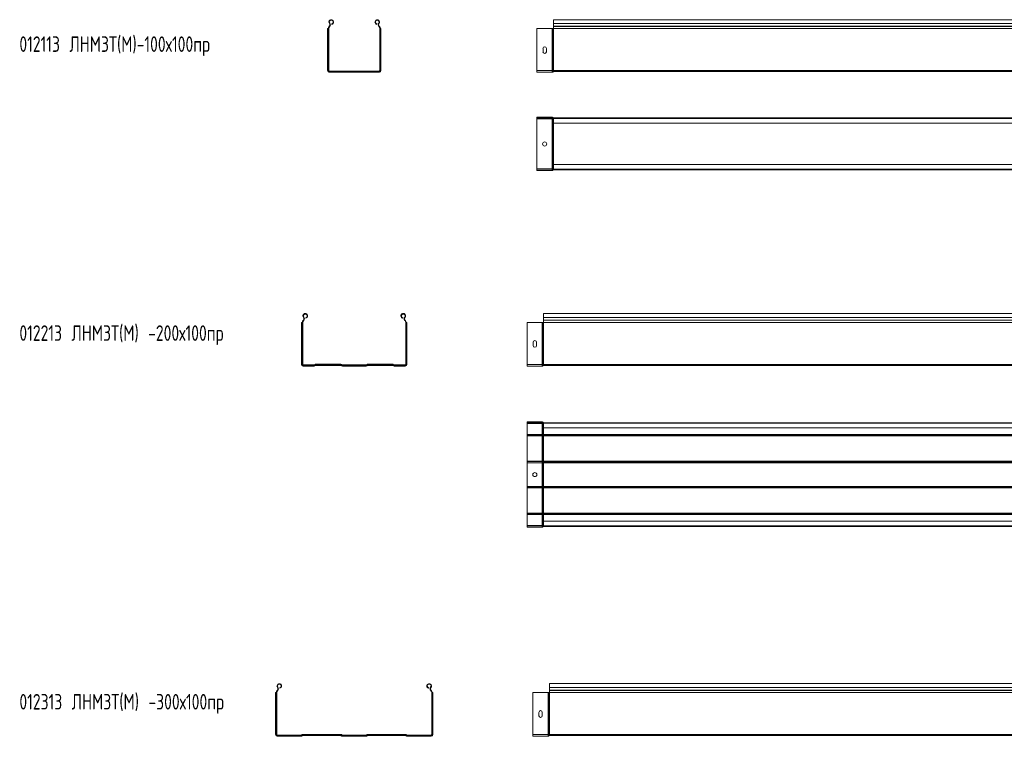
# Model space of a CAD drawing. Header units: millimetres. Extents: x -687 to 2818, y -3045 to -131.
# Tile 2 of 3: x -687 to 1209, y -1517 to -131. Entities that reach past the tile are written whole.
import ezdxf

# ---------------------------------------------------------------- set-up
doc = ezdxf.new("R2010")
doc.units = ezdxf.units.MM
doc.styles.add('SLDTEXTSTYLE0', font='TXT', dxfattribs={"width": 0.7, "bigfont": 'bigfont'})

msp = doc.modelspace()

# ---------------------------------------------------------------- linework, layer by layer
at = {"color": 7, "linetype": 'Continuous', "lineweight": 15}
for p, q in [((2809.2, -131.1), (341.2, -131.1)), ((341.2, -138.6), (341.2, -131.1)), ((-93.4, -148.4), (-93.9, -148.4)), ((-93.9, -229.3), (-93.9, -148.4)), ((-92.8, -148.4), (-93.4, -148.4)), ((-93.4, -229.3), (-93.4, -148.4)), ((-92.8, -229.3), (-92.8, -148.4)), ((-92.5, -148.4), (-92.8, -148.4)), ((-92.5, -148.4), (-91.6, -148.4)), ((-92.5, -229.3), (-92.5, -148.4)), ((-91.6, -229.3), (-91.6, -148.4)), ((-90.9, -144.3), (-90.6, -143.9)), ((-90.9, -144.3), (-90.2, -144.9)), ((-90.6, -143.9), (-89.9, -144.5)), ((-90.4, -138.6), (-89.7, -138)), ((-90.2, -144.9), (-89.9, -144.5)), ((-85.7, -140.1), (-85.9, -139.2)), ((0.6, -140.1), (0.8, -139.2)), ((5.3, -138.6), (4.6, -138)), ((5.5, -143.9), (4.8, -144.5)), ((4.8, -144.5), (5.1, -144.9)), ((5.8, -144.3), (5.1, -144.9)), ((5.5, -143.9), (5.8, -144.3)), ((7.5, -148.4), (6.6, -148.4)), ((6.6, -148.4), (6.6, -229.3)), ((7.5, -148.4), (7.7, -148.4)), ((7.5, -148.4), (7.5, -229.3)), ((7.7, -148.4), (7.7, -229.3)), ((7.7, -148.4), (8.3, -148.4)), ((8.3, -148.4), (8.3, -229.3)), ((8.3, -148.4), (8.9, -148.4)), ((8.9, -148.4), (8.9, -229.3)), ((338.5, -148.4), (309.2, -148.4)), ((309.2, -229.3), (309.2, -148.4)), ((338.5, -229.3), (338.5, -148.4)), ((339.9, -148.4), (338.5, -148.4)), ((339.9, -229.3), (339.9, -148.4)), ((340.3, -148.4), (339.9, -148.4)), ((340.3, -229.3), (340.3, -148.4)), ((341, -148.4), (340.3, -148.4)), ((341, -229.3), (341, -148.4)), ((341.2, -148.4), (341, -148.4)), ((341.2, -138.6), (2809.2, -138.6)), ((341.2, -143.9), (341.2, -138.6)), ((341.2, -144.3), (341.2, -143.9)), ((341.2, -143.9), (2809.2, -143.9)), ((341.2, -144.3), (2809.2, -144.3)), ((341.2, -148.4), (341.2, -144.3)), ((341.2, -229.3), (341.2, -148.4)), ((341.2, -148.4), (2809.2, -148.4)), ((321, -192.9), (321, -186.4)), ((327.5, -186.4), (327.5, -192.9)), ((-93.4, -229.3), (-93.9, -229.3)), ((-92.8, -229.3), (-93.4, -229.3)), ((-92.5, -229.3), (-92.8, -229.3)), ((-92.5, -229.3), (-91.6, -229.3)), ((5.7, -230.2), (-90.7, -230.2)), ((-90.7, -231.1), (-90.7, -230.2)), ((-90.7, -231.1), (-90.7, -231.4)), ((5.7, -231.1), (-90.7, -231.1)), ((5.7, -231.4), (-90.7, -231.4)), ((-90.7, -231.4), (-90.7, -231.9)), ((5.7, -231.9), (-90.7, -231.9)), ((-90.7, -231.9), (-90.7, -232.5)), ((5.7, -232.5), (-90.7, -232.5)), ((5.7, -231.1), (5.7, -230.2)), ((5.7, -231.1), (5.7, -231.4)), ((5.7, -231.4), (5.7, -231.9)), ((5.7, -231.9), (5.7, -232.5)), ((7.5, -229.3), (6.6, -229.3)), ((7.5, -229.3), (7.7, -229.3)), ((7.7, -229.3), (8.3, -229.3)), ((8.3, -229.3), (8.9, -229.3)), ((338.5, -229.3), (309.2, -229.3)), ((309.2, -232.5), (309.2, -229.3)), ((338.5, -232.5), (309.2, -232.5)), ((338.5, -232.5), (338.5, -229.3)), ((339.9, -229.3), (338.5, -229.3)), ((339.9, -231.9), (339.9, -229.3)), ((340.3, -229.3), (339.9, -229.3)), ((340.3, -231.4), (339.9, -231.9)), ((340.3, -231.4), (340.3, -229.3)), ((341, -229.3), (340.3, -229.3)), ((341, -231.1), (341, -229.3)), ((341.2, -229.3), (341, -229.3)), ((341.2, -231.1), (341, -231.1)), ((341.2, -231.1), (341.2, -229.3)), ((341.2, -229.3), (2809.2, -229.3)), ((341.2, -231.1), (2809.2, -231.1)), ((309.2, -320), (309.2, -319.1)), ((338.5, -319.1), (309.2, -319.1)), ((338.5, -320), (309.2, -320)), ((309.2, -320), (309.2, -322.3)), ((338.5, -322.3), (309.2, -322.3)), ((309.2, -322.3), (309.2, -418.7)), ((338.5, -320), (338.5, -319.1)), ((338.5, -320), (338.5, -322.3)), ((339.2, -322.3), (338.5, -322.3)), ((338.5, -322.3), (338.5, -418.7)), ((339.2, -320.3), (339.9, -319.6)), ((339.7, -320.8), (339.2, -320.3)), ((339.2, -320.3), (339.2, -322.3)), ((339.7, -322.3), (339.2, -322.3)), ((339.2, -322.3), (339.2, -418.7)), ((339.7, -320.8), (340.3, -320.2)), ((339.7, -320.8), (339.7, -322.3)), ((341, -322.3), (339.7, -322.3)), ((339.7, -322.3), (339.7, -418.7)), ((340.3, -320.2), (339.9, -319.6)), ((341, -321.4), (341, -320.5)), ((341.2, -320.5), (341, -320.5)), ((341.2, -321.4), (341, -321.4)), ((341, -321.4), (341, -322.3)), ((341.2, -322.3), (341, -322.3)), ((341, -322.3), (341, -418.7)), ((341.2, -320.5), (2809.2, -320.5)), ((341.2, -321.6), (341.2, -320.5)), ((2809.2, -321.6), (341.2, -321.6)), ((341.2, -330.7), (341.2, -321.6)), ((341.2, -330.7), (2809.2, -330.7)), ((341.2, -330.7), (341.2, -410.2)), ((2809.2, -410.2), (341.2, -410.2)), ((341.2, -419.3), (341.2, -410.2)), ((338.5, -418.7), (309.2, -418.7)), ((309.2, -418.7), (309.2, -421)), ((309.2, -421), (309.2, -421.9)), ((338.5, -421), (309.2, -421)), ((338.5, -421.9), (309.2, -421.9)), ((339.2, -418.7), (338.5, -418.7)), ((338.5, -418.7), (338.5, -421)), ((338.5, -421), (338.5, -421.9)), ((339.7, -418.7), (339.2, -418.7)), ((339.2, -418.7), (339.2, -420.7)), ((339.7, -420.1), (339.2, -420.7)), ((339.2, -420.7), (339.9, -421.3)), ((341, -418.7), (339.7, -418.7)), ((339.7, -418.7), (339.7, -420.1)), ((339.7, -420.1), (340.3, -420.8)), ((340.3, -420.8), (339.9, -421.3)), ((341.2, -418.7), (341, -418.7)), ((341, -418.7), (341, -419.6)), ((341, -419.6), (341, -420.5)), ((341.2, -419.6), (341, -419.6)), ((341.2, -420.5), (341, -420.5)), ((341.2, -419.3), (2809.2, -419.3)), ((341.2, -420.5), (341.2, -419.3)), ((341.2, -420.5), (2809.2, -420.5)), ((2790.2, -697.1), (322.2, -697.1)), ((322.2, -704.6), (322.2, -697.1)), ((-143.4, -714.4), (-143.9, -714.4)), ((-143.9, -795.3), (-143.9, -714.4)), ((-143.4, -795.3), (-143.4, -714.4)), ((-142.8, -714.4), (-143.4, -714.4)), ((-142.5, -714.4), (-142.8, -714.4)), ((-142.8, -795.3), (-142.8, -714.4)), ((-142.5, -714.4), (-141.6, -714.4)), ((-142.5, -795.3), (-142.5, -714.4)), ((-141.6, -795.3), (-141.6, -714.4)), ((-140.9, -710.2), (-140.6, -709.9)), ((-140.9, -710.2), (-140.2, -710.9)), ((-140.6, -709.9), (-139.9, -710.5)), ((-140.4, -704.6), (-139.7, -704)), ((-140.2, -710.9), (-139.9, -710.5)), ((-135.7, -706.1), (-135.9, -705.2)), ((50.6, -706.1), (50.8, -705.2)), ((55.3, -704.6), (54.6, -704)), ((55.5, -709.9), (54.8, -710.5)), ((54.8, -710.5), (55.1, -710.9)), ((55.8, -710.2), (55.1, -710.9)), ((55.5, -709.9), (55.8, -710.2)), ((56.6, -714.4), (56.6, -795.3)), ((57.5, -714.4), (56.6, -714.4)), ((57.5, -714.4), (57.5, -795.3)), ((57.5, -714.4), (57.7, -714.4)), ((57.7, -714.4), (57.7, -795.3)), ((57.7, -714.4), (58.3, -714.4)), ((58.3, -714.4), (58.3, -795.3)), ((58.3, -714.4), (58.9, -714.4)), ((58.9, -714.4), (58.9, -795.3)), ((319.5, -714.4), (290.2, -714.4)), ((290.2, -795.3), (290.2, -714.4)), ((319.5, -795.3), (319.5, -714.4)), ((320.9, -714.4), (319.5, -714.4)), ((320.9, -795.3), (320.9, -714.4)), ((321.4, -714.4), (320.9, -714.4)), ((321.4, -795.3), (321.4, -714.4)), ((322, -714.4), (321.4, -714.4)), ((322, -795.3), (322, -714.4)), ((322.2, -714.4), (322, -714.4)), ((322.2, -704.6), (2790.2, -704.6)), ((322.2, -709.9), (322.2, -704.6)), ((322.2, -709.9), (2790.2, -709.9)), ((322.2, -710.2), (322.2, -709.9)), ((322.2, -714.4), (322.2, -710.2)), ((322.2, -710.2), (2790.2, -710.2)), ((322.2, -795.3), (322.2, -714.4)), ((322.2, -714.4), (2790.2, -714.4)), ((302, -752.4), (302, -758.9)), ((308.5, -758.9), (308.5, -752.4)), ((-143.4, -795.3), (-143.9, -795.3)), ((-142.8, -795.3), (-143.4, -795.3)), ((-142.5, -795.3), (-142.8, -795.3)), ((-142.5, -795.3), (-141.6, -795.3)), ((-119.7, -796.2), (-140.7, -796.2)), ((-140.7, -797.1), (-140.7, -796.2)), ((-119.7, -797.1), (-119.7, -796.2)), ((-118.6, -795.7), (-118.7, -795.8)), ((-118, -796.4), (-118.7, -795.8)), ((-118, -796.4), (-118.6, -795.7)), ((-118, -796.4), (-118, -796.4)), ((-118, -796.4), (-117.8, -796.6)), ((-118, -796.4), (-117.8, -796.6)), ((-116.9, -795.9), (-116.9, -795)), ((-68.2, -795), (-116.9, -795)), ((-68.2, -795.9), (-116.9, -795.9)), ((-116.9, -795.9), (-116.9, -796.2)), ((-68.2, -796.2), (-116.9, -796.2)), ((-116.9, -796.2), (-116.9, -796.7)), ((-68.2, -795.9), (-68.2, -795)), ((-68.2, -795.9), (-68.2, -796.2)), ((-68.2, -796.2), (-68.2, -796.7)), ((-67.1, -796.4), (-67.3, -796.6)), ((-67.1, -796.4), (-67.3, -796.6)), ((-67.1, -796.4), (-66.5, -795.7)), ((-67.1, -796.4), (-66.4, -795.8)), ((-67.1, -796.4), (-67.1, -796.4)), ((-66.4, -795.8), (-66.5, -795.7)), ((-65.4, -797.1), (-65.4, -796.2)), ((-19.7, -796.2), (-65.4, -796.2)), ((-19.7, -797.1), (-19.7, -796.2)), ((-18.6, -795.7), (-18.7, -795.8)), ((-18, -796.4), (-18.7, -795.8)), ((-18, -796.4), (-18.6, -795.7)), ((-18, -796.4), (-18, -796.4)), ((-18, -796.4), (-17.8, -796.6)), ((-18, -796.4), (-17.8, -796.6)), ((-16.9, -795.9), (-16.9, -795)), ((31.8, -795), (-16.9, -795)), ((31.8, -795.9), (-16.9, -795.9)), ((-16.9, -795.9), (-16.9, -796.2)), ((31.8, -796.2), (-16.9, -796.2)), ((-16.9, -796.2), (-16.9, -796.7)), ((31.8, -795.9), (31.8, -795)), ((31.8, -795.9), (31.8, -796.2)), ((31.8, -796.2), (31.8, -796.7)), ((32.9, -796.4), (32.7, -796.6)), ((32.9, -796.4), (32.7, -796.6)), ((32.9, -796.4), (33.5, -795.7)), ((32.9, -796.4), (33.6, -795.8)), ((32.9, -796.4), (32.9, -796.4)), ((33.6, -795.8), (33.5, -795.7)), ((34.6, -797.1), (34.6, -796.2)), ((55.7, -796.2), (34.6, -796.2)), ((55.7, -797.1), (55.7, -796.2)), ((57.5, -795.3), (56.6, -795.3)), ((57.5, -795.3), (57.7, -795.3)), ((57.7, -795.3), (58.3, -795.3)), ((58.3, -795.3), (58.9, -795.3)), ((319.5, -795.3), (290.2, -795.3)), ((290.2, -798.5), (290.2, -795.3)), ((319.5, -798.5), (319.5, -795.3)), ((320.9, -795.3), (319.5, -795.3)), ((320.9, -797.9), (320.9, -795.3)), ((321.4, -795.3), (320.9, -795.3)), ((321.4, -797.4), (321.4, -795.3)), ((322, -795.3), (321.4, -795.3)), ((322, -797.1), (322, -795.3)), ((322.2, -795.3), (322, -795.3)), ((322.2, -795.3), (2790.2, -795.3)), ((322.2, -797.1), (322.2, -795.3)), ((-119.7, -797.1), (-140.7, -797.1)), ((-140.7, -797.1), (-140.7, -797.4)), ((-119.7, -797.4), (-140.7, -797.4)), ((-140.7, -797.4), (-140.7, -797.9)), ((-119.7, -797.9), (-140.7, -797.9)), ((-140.7, -797.9), (-140.7, -798.5)), ((-119.7, -798.5), (-140.7, -798.5)), ((-119.7, -797.1), (-119.7, -797.4)), ((-119.7, -797.4), (-119.7, -797.9)), ((-119.7, -797.9), (-119.7, -798.5)), ((-117.8, -796.6), (-117.8, -796.6)), ((-117.8, -796.6), (-117.5, -797)), ((-117.8, -796.6), (-117.4, -796.9)), ((-117.4, -796.9), (-117.5, -797)), ((-117.5, -797), (-117.1, -797.4)), ((-117.4, -796.9), (-117, -797.4)), ((-117, -797.4), (-117.1, -797.4)), ((-68.2, -796.7), (-116.9, -796.7)), ((-116.9, -796.7), (-116.9, -797.3)), ((-68.2, -797.3), (-116.9, -797.3)), ((-68.2, -796.7), (-68.2, -797.3)), ((-67.7, -796.9), (-68.1, -797.4)), ((-68, -797.4), (-68.1, -797.4)), ((-67.6, -797), (-68, -797.4)), ((-67.3, -796.6), (-67.7, -796.9)), ((-67.6, -797), (-67.7, -796.9)), ((-67.3, -796.6), (-67.6, -797)), ((-67.3, -796.6), (-67.3, -796.6)), ((-19.7, -797.1), (-65.4, -797.1)), ((-65.4, -797.1), (-65.4, -797.4)), ((-19.7, -797.4), (-65.4, -797.4)), ((-65.4, -797.4), (-65.4, -797.9)), ((-19.7, -797.9), (-65.4, -797.9)), ((-65.4, -797.9), (-65.4, -798.5)), ((-19.7, -798.5), (-65.4, -798.5)), ((-19.7, -797.1), (-19.7, -797.4)), ((-19.7, -797.4), (-19.7, -797.9)), ((-19.7, -797.9), (-19.7, -798.5)), ((-17.8, -796.6), (-17.8, -796.6)), ((-17.8, -796.6), (-17.4, -796.9)), ((-17.8, -796.6), (-17.5, -797)), ((-17.4, -796.9), (-17.5, -797)), ((-17.5, -797), (-17.1, -797.4)), ((-17.4, -796.9), (-17, -797.4)), ((-17, -797.4), (-17.1, -797.4)), ((31.8, -796.7), (-16.9, -796.7)), ((-16.9, -796.7), (-16.9, -797.3)), ((31.8, -797.3), (-16.9, -797.3)), ((31.8, -796.7), (31.8, -797.3)), ((32.3, -796.9), (31.9, -797.4)), ((32, -797.4), (31.9, -797.4)), ((32.4, -797), (32, -797.4)), ((32.7, -796.6), (32.3, -796.9)), ((32.4, -797), (32.3, -796.9)), ((32.7, -796.6), (32.4, -797)), ((32.7, -796.6), (32.7, -796.6)), ((55.7, -797.1), (34.6, -797.1)), ((34.6, -797.1), (34.6, -797.4)), ((55.7, -797.4), (34.6, -797.4)), ((34.6, -797.4), (34.6, -797.9)), ((55.7, -797.9), (34.6, -797.9)), ((34.6, -797.9), (34.6, -798.5)), ((55.7, -798.5), (34.6, -798.5)), ((55.7, -797.1), (55.7, -797.4)), ((55.7, -797.4), (55.7, -797.9)), ((55.7, -797.9), (55.7, -798.5)), ((319.5, -798.5), (290.2, -798.5)), ((321.4, -797.4), (320.9, -797.9)), ((322.2, -797.1), (322, -797.1)), ((322.2, -797.1), (2790.2, -797.1)), ((290.2, -906.9), (290.2, -906)), ((319.5, -906), (290.2, -906)), ((319.5, -906.9), (290.2, -906.9)), ((290.2, -906.9), (290.2, -909.2)), ((319.5, -909.2), (290.2, -909.2)), ((290.2, -909.2), (290.2, -930.2)), ((319.5, -906.9), (319.5, -906)), ((319.5, -906.9), (319.5, -909.2)), ((320.2, -909.2), (319.5, -909.2)), ((319.5, -909.2), (319.5, -930.2)), ((320.2, -907.2), (320.9, -906.6)), ((320.7, -907.7), (320.2, -907.2)), ((320.2, -907.2), (320.2, -909.2)), ((320.7, -909.2), (320.2, -909.2)), ((320.2, -909.2), (320.2, -930.2)), ((320.7, -907.7), (321.4, -907.1)), ((320.7, -907.7), (320.7, -909.2)), ((322, -909.2), (320.7, -909.2)), ((320.7, -909.2), (320.7, -930.2)), ((321.4, -907.1), (320.9, -906.6)), ((322.2, -907.4), (322, -907.4)), ((322, -908.3), (322, -907.4)), ((322.2, -908.3), (322, -908.3)), ((322, -908.3), (322, -909.2)), ((322.2, -909.2), (322, -909.2)), ((322, -909.2), (322, -930.2)), ((322.2, -908.5), (322.2, -907.4)), ((322.2, -907.4), (2790.2, -907.4)), ((2790.2, -908.5), (322.2, -908.5)), ((322.2, -917.6), (322.2, -908.5)), ((322.2, -917.6), (2790.2, -917.6)), ((322.2, -917.6), (322.2, -930.2)), ((319.5, -930.2), (290.2, -930.2)), ((290.2, -930.2), (290.2, -932.3)), ((319.5, -932.3), (290.2, -932.3)), ((290.2, -932.3), (290.2, -933)), ((319.5, -932.3), (290.2, -932.3)), ((290.2, -932.3), (290.2, -932.3)), ((319.5, -933), (290.2, -933)), ((290.2, -933), (290.2, -981.8)), ((320.2, -930.2), (319.5, -930.2)), ((319.5, -930.2), (319.5, -932.3)), ((319.5, -932.3), (319.5, -933)), ((319.5, -932.3), (319.5, -932.3)), ((320.2, -933), (319.5, -933)), ((319.5, -933), (319.5, -981.8)), ((320.7, -930.2), (320.2, -930.2)), ((320.2, -930.2), (320.2, -932)), ((320.7, -931.7), (320.2, -932.1)), ((320.7, -931.7), (320.2, -932)), ((320.2, -932), (320.2, -932.1)), ((320.2, -932.1), (320.2, -933)), ((320.7, -933), (320.2, -933)), ((320.2, -933), (320.2, -981.8)), ((322, -930.2), (320.7, -930.2)), ((320.7, -930.2), (320.7, -931.7)), ((320.7, -931.7), (320.7, -933)), ((320.7, -931.7), (320.7, -931.7)), ((322, -933), (320.7, -933)), ((320.7, -933), (320.7, -981.8)), ((322, -930.2), (322, -931.3)), ((322.2, -930.2), (322, -930.2)), ((322.2, -931.3), (322, -931.3)), ((322, -931.3), (322, -933)), ((322.2, -931.3), (322, -931.3)), ((322, -931.3), (322, -931.3)), ((322, -933), (322, -981.8)), ((322.2, -933), (322, -933)), ((322.2, -930.2), (2790.2, -930.2)), ((322.2, -930.2), (322.2, -931.3)), ((322.2, -931.3), (2790.2, -931.3)), ((322.2, -931.3), (322.2, -933)), ((322.2, -931.3), (322.2, -931.3)), ((322.2, -931.3), (2790.2, -931.3)), ((322.2, -933), (2790.2, -933)), ((322.2, -933), (322.2, -981.8)), ((319.5, -981.8), (290.2, -981.8)), ((290.2, -981.8), (290.2, -982.5)), ((319.5, -982.5), (290.2, -982.5)), ((319.5, -982.5), (290.2, -982.5)), ((290.2, -982.5), (290.2, -982.5)), ((290.2, -982.5), (290.2, -984.6)), ((319.5, -984.6), (290.2, -984.6)), ((290.2, -984.6), (290.2, -1030.2)), ((320.2, -981.8), (319.5, -981.8)), ((319.5, -981.8), (319.5, -982.5)), ((319.5, -982.5), (319.5, -982.5)), ((319.5, -982.5), (319.5, -984.6)), ((320.2, -984.6), (319.5, -984.6)), ((319.5, -984.6), (319.5, -1030.2)), ((320.7, -981.8), (320.2, -981.8)), ((320.2, -981.8), (320.2, -982.7)), ((320.7, -983.1), (320.2, -982.7)), ((320.2, -982.7), (320.2, -982.8)), ((320.7, -983.1), (320.2, -982.8)), ((320.2, -982.8), (320.2, -984.6)), ((320.7, -984.6), (320.2, -984.6)), ((320.2, -984.6), (320.2, -1030.2)), ((322, -981.8), (320.7, -981.8)), ((320.7, -981.8), (320.7, -983.1)), ((320.7, -983.1), (320.7, -983.1)), ((320.7, -983.1), (320.7, -984.6)), ((322, -984.6), (320.7, -984.6)), ((320.7, -984.6), (320.7, -1030.2)), ((322.2, -981.8), (322, -981.8)), ((322, -981.8), (322, -983.5)), ((322.2, -983.5), (322, -983.5)), ((322, -983.5), (322, -983.5)), ((322.2, -983.5), (322, -983.5)), ((322, -983.5), (322, -984.6)), ((322.2, -984.6), (322, -984.6)), ((322, -984.6), (322, -1030.2)), ((322.2, -981.8), (2790.2, -981.8)), ((322.2, -981.8), (322.2, -983.5)), ((322.2, -983.5), (2790.2, -983.5)), ((322.2, -983.5), (2790.2, -983.5)), ((322.2, -983.5), (322.2, -983.5)), ((322.2, -983.5), (322.2, -984.6)), ((322.2, -984.6), (2790.2, -984.6)), ((322.2, -984.6), (322.2, -1030.2)), ((319.5, -1030.2), (290.2, -1030.2)), ((290.2, -1030.2), (290.2, -1032.3)), ((319.5, -1032.3), (290.2, -1032.3)), ((290.2, -1032.3), (290.2, -1033)), ((319.5, -1032.3), (290.2, -1032.3)), ((290.2, -1032.3), (290.2, -1032.3)), ((319.5, -1033), (290.2, -1033)), ((290.2, -1033), (290.2, -1081.8)), ((320.2, -1030.2), (319.5, -1030.2)), ((319.5, -1030.2), (319.5, -1032.3)), ((319.5, -1032.3), (319.5, -1033)), ((319.5, -1032.3), (319.5, -1032.3)), ((320.2, -1033), (319.5, -1033)), ((319.5, -1033), (319.5, -1081.8)), ((320.7, -1030.2), (320.2, -1030.2)), ((320.2, -1030.2), (320.2, -1032)), ((320.7, -1031.7), (320.2, -1032.1)), ((320.7, -1031.7), (320.2, -1032)), ((320.2, -1032), (320.2, -1032.1)), ((320.2, -1032.1), (320.2, -1033)), ((320.7, -1033), (320.2, -1033)), ((320.2, -1033), (320.2, -1081.8)), ((322, -1030.2), (320.7, -1030.2)), ((320.7, -1030.2), (320.7, -1031.7)), ((320.7, -1031.7), (320.7, -1033)), ((320.7, -1031.7), (320.7, -1031.7)), ((322, -1033), (320.7, -1033)), ((320.7, -1033), (320.7, -1081.8)), ((322, -1030.2), (322, -1031.3)), ((322.2, -1030.2), (322, -1030.2)), ((322, -1031.3), (322, -1033)), ((322.2, -1031.3), (322, -1031.3)), ((322.2, -1031.3), (322, -1031.3)), ((322, -1031.3), (322, -1031.3)), ((322.2, -1033), (322, -1033)), ((322, -1033), (322, -1081.8)), ((322.2, -1030.2), (2790.2, -1030.2)), ((322.2, -1030.2), (322.2, -1031.3)), ((322.2, -1031.3), (2790.2, -1031.3)), ((322.2, -1031.3), (322.2, -1033)), ((322.2, -1031.3), (322.2, -1031.3)), ((322.2, -1031.3), (2790.2, -1031.3)), ((322.2, -1033), (322.2, -1081.8)), ((322.2, -1033), (2790.2, -1033)), ((319.5, -1081.8), (290.2, -1081.8)), ((290.2, -1081.8), (290.2, -1082.5)), ((319.5, -1082.5), (290.2, -1082.5)), ((319.5, -1082.5), (290.2, -1082.5)), ((290.2, -1082.5), (290.2, -1082.5)), ((290.2, -1082.5), (290.2, -1084.6)), ((319.5, -1084.6), (290.2, -1084.6)), ((290.2, -1084.6), (290.2, -1105.6)), ((320.2, -1081.8), (319.5, -1081.8)), ((319.5, -1081.8), (319.5, -1082.5)), ((319.5, -1082.5), (319.5, -1082.5)), ((319.5, -1082.5), (319.5, -1084.6)), ((320.2, -1084.6), (319.5, -1084.6)), ((319.5, -1084.6), (319.5, -1105.6)), ((320.7, -1081.8), (320.2, -1081.8)), ((320.2, -1081.8), (320.2, -1082.7)), ((320.7, -1083.1), (320.2, -1082.7)), ((320.2, -1082.7), (320.2, -1082.8)), ((320.7, -1083.1), (320.2, -1082.8)), ((320.2, -1082.8), (320.2, -1084.6)), ((320.7, -1084.6), (320.2, -1084.6)), ((320.2, -1084.6), (320.2, -1105.6)), ((322, -1081.8), (320.7, -1081.8)), ((320.7, -1081.8), (320.7, -1083.1)), ((320.7, -1083.1), (320.7, -1083.1)), ((320.7, -1083.1), (320.7, -1084.6)), ((322, -1084.6), (320.7, -1084.6)), ((320.7, -1084.6), (320.7, -1105.6)), ((322.2, -1081.8), (322, -1081.8)), ((322, -1081.8), (322, -1083.5)), ((322.2, -1083.5), (322, -1083.5)), ((322, -1083.5), (322, -1083.5)), ((322.2, -1083.5), (322, -1083.5)), ((322, -1083.5), (322, -1084.6)), ((322.2, -1084.6), (322, -1084.6)), ((322, -1084.6), (322, -1105.6)), ((322.2, -1081.8), (2790.2, -1081.8)), ((322.2, -1081.8), (322.2, -1083.5)), ((322.2, -1083.5), (2790.2, -1083.5)), ((322.2, -1083.5), (2790.2, -1083.5)), ((322.2, -1083.5), (322.2, -1083.5)), ((322.2, -1083.5), (322.2, -1084.6)), ((322.2, -1084.6), (2790.2, -1084.6)), ((322.2, -1084.6), (322.2, -1097.2)), ((2790.2, -1097.2), (322.2, -1097.2)), ((322.2, -1106.3), (322.2, -1097.2)), ((319.5, -1105.6), (290.2, -1105.6)), ((290.2, -1105.6), (290.2, -1107.9)), ((290.2, -1107.9), (290.2, -1108.8)), ((319.5, -1107.9), (290.2, -1107.9)), ((319.5, -1108.8), (290.2, -1108.8)), ((319.5, -1105.6), (319.5, -1107.9)), ((320.2, -1105.6), (319.5, -1105.6)), ((319.5, -1107.9), (319.5, -1108.8)), ((320.7, -1105.6), (320.2, -1105.6)), ((320.2, -1105.6), (320.2, -1107.6)), ((320.7, -1107.1), (320.2, -1107.6)), ((320.2, -1107.6), (320.9, -1108.2)), ((320.7, -1105.6), (320.7, -1107.1)), ((322, -1105.6), (320.7, -1105.6)), ((320.7, -1107.1), (321.4, -1107.7)), ((321.4, -1107.7), (320.9, -1108.2)), ((322.2, -1105.6), (322, -1105.6)), ((322, -1105.6), (322, -1106.5)), ((322, -1106.5), (322, -1107.4)), ((322.2, -1106.5), (322, -1106.5)), ((322.2, -1107.4), (322, -1107.4)), ((322.2, -1106.3), (2790.2, -1106.3)), ((322.2, -1107.4), (322.2, -1106.3)), ((322.2, -1107.4), (2790.2, -1107.4)), ((-190.4, -1417.6), (-189.7, -1417)), ((-185.7, -1419), (-185.9, -1418.2)), ((100.6, -1419), (100.8, -1418.2)), ((105.3, -1417.6), (104.6, -1417)), ((2801.4, -1410.1), (333.4, -1410.1)), ((333.4, -1417.6), (333.4, -1410.1)), ((333.4, -1417.6), (2801.4, -1417.6)), ((333.4, -1422.9), (333.4, -1417.6)), ((-193.4, -1427.4), (-193.9, -1427.4)), ((-193.9, -1508.3), (-193.9, -1427.4)), ((-193.4, -1508.3), (-193.4, -1427.4)), ((-192.8, -1427.4), (-193.4, -1427.4)), ((-192.5, -1427.4), (-192.8, -1427.4)), ((-192.8, -1508.3), (-192.8, -1427.4)), ((-192.5, -1508.3), (-192.5, -1427.4)), ((-192.5, -1427.4), (-191.6, -1427.4)), ((-191.6, -1508.3), (-191.6, -1427.4)), ((-190.9, -1423.2), (-190.6, -1422.9)), ((-190.9, -1423.2), (-190.2, -1423.8)), ((-190.6, -1422.9), (-189.9, -1423.5)), ((-190.2, -1423.8), (-189.9, -1423.5)), ((105.5, -1422.9), (104.8, -1423.5)), ((104.8, -1423.5), (105.1, -1423.8)), ((105.8, -1423.2), (105.1, -1423.8)), ((105.5, -1422.9), (105.8, -1423.2)), ((107.5, -1427.4), (106.6, -1427.4)), ((106.6, -1427.4), (106.6, -1508.3)), ((107.5, -1427.4), (107.5, -1508.3)), ((107.5, -1427.4), (107.7, -1427.4)), ((107.7, -1427.4), (107.7, -1508.3)), ((107.7, -1427.4), (108.3, -1427.4)), ((108.3, -1427.4), (108.3, -1508.3)), ((108.3, -1427.4), (108.9, -1427.4)), ((108.9, -1427.4), (108.9, -1508.3)), ((330.7, -1427.4), (301.4, -1427.4)), ((301.4, -1508.3), (301.4, -1427.4)), ((330.7, -1508.3), (330.7, -1427.4)), ((332, -1427.4), (330.7, -1427.4)), ((332, -1508.3), (332, -1427.4)), ((332.5, -1427.4), (332, -1427.4)), ((332.5, -1508.3), (332.5, -1427.4)), ((333.2, -1427.4), (332.5, -1427.4)), ((333.2, -1508.3), (333.2, -1427.4)), ((333.4, -1427.4), (333.2, -1427.4)), ((333.4, -1422.9), (2801.4, -1422.9)), ((333.4, -1423.2), (333.4, -1422.9)), ((333.4, -1427.4), (333.4, -1423.2)), ((333.4, -1423.2), (2801.4, -1423.2)), ((333.4, -1508.3), (333.4, -1427.4)), ((333.4, -1427.4), (2801.4, -1427.4)), ((313.1, -1465.4), (313.1, -1471.9)), ((319.6, -1471.9), (319.6, -1465.4)), ((-193.4, -1508.3), (-193.9, -1508.3)), ((-192.8, -1508.3), (-193.4, -1508.3)), ((-192.5, -1508.3), (-192.8, -1508.3)), ((-192.5, -1508.3), (-191.6, -1508.3)), ((-144.7, -1509.2), (-190.7, -1509.2)), ((-190.7, -1510.1), (-190.7, -1509.2)), ((-144.7, -1510.1), (-190.7, -1510.1)), ((-190.7, -1510.1), (-190.7, -1510.4)), ((-144.7, -1510.4), (-190.7, -1510.4)), ((-190.7, -1510.4), (-190.7, -1510.9)), ((-144.7, -1510.9), (-190.7, -1510.9)), ((-190.7, -1510.9), (-190.7, -1511.5)), ((-144.7, -1511.5), (-190.7, -1511.5)), ((-144.7, -1510.1), (-144.7, -1509.2)), ((-144.7, -1510.1), (-144.7, -1510.4)), ((-144.7, -1510.4), (-144.7, -1510.9)), ((-144.7, -1510.9), (-144.7, -1511.5)), ((-143.6, -1508.7), (-143.7, -1508.8)), ((-143, -1509.4), (-143.7, -1508.8)), ((-143, -1509.3), (-143.6, -1508.7)), ((-143, -1509.3), (-143, -1509.4)), ((-143, -1509.3), (-142.8, -1509.6)), ((-143, -1509.4), (-142.8, -1509.6)), ((-142.8, -1509.6), (-142.8, -1509.6)), ((-142.8, -1509.6), (-142.4, -1509.9)), ((-142.8, -1509.6), (-142.5, -1510)), ((-142.4, -1509.9), (-142.5, -1510)), ((-142.5, -1510), (-142.1, -1510.4)), ((-142.4, -1509.9), (-142, -1510.3)), ((-142, -1510.3), (-142.1, -1510.4)), ((-68.2, -1508), (-141.9, -1508)), ((-141.9, -1508.9), (-141.9, -1508)), ((-68.2, -1508.9), (-141.9, -1508.9)), ((-141.9, -1508.9), (-141.9, -1509.2)), ((-68.2, -1509.2), (-141.9, -1509.2)), ((-141.9, -1509.2), (-141.9, -1509.7)), ((-68.2, -1509.7), (-141.9, -1509.7)), ((-141.9, -1509.7), (-141.9, -1510.3)), ((-68.2, -1510.3), (-141.9, -1510.3)), ((-68.2, -1508.9), (-68.2, -1508)), ((-68.2, -1508.9), (-68.2, -1509.2)), ((-68.2, -1509.2), (-68.2, -1509.7)), ((-68.2, -1509.7), (-68.2, -1510.3)), ((-67.7, -1509.9), (-68.1, -1510.3)), ((-68, -1510.4), (-68.1, -1510.3)), ((-67.6, -1510), (-68, -1510.4)), ((-67.3, -1509.6), (-67.7, -1509.9)), ((-67.6, -1510), (-67.7, -1509.9)), ((-67.3, -1509.6), (-67.6, -1510)), ((-67.1, -1509.3), (-67.3, -1509.6)), ((-67.1, -1509.4), (-67.3, -1509.6)), ((-67.3, -1509.6), (-67.3, -1509.6)), ((-67.1, -1509.3), (-66.5, -1508.7)), ((-67.1, -1509.4), (-66.4, -1508.8)), ((-67.1, -1509.4), (-67.1, -1509.3)), ((-66.4, -1508.8), (-66.5, -1508.7)), ((-65.4, -1510.1), (-65.4, -1509.2)), ((-19.7, -1509.2), (-65.4, -1509.2)), ((-19.7, -1510.1), (-65.4, -1510.1)), ((-65.4, -1510.1), (-65.4, -1510.4)), ((-19.7, -1510.4), (-65.4, -1510.4)), ((-65.4, -1510.4), (-65.4, -1510.9)), ((-19.7, -1510.9), (-65.4, -1510.9)), ((-65.4, -1510.9), (-65.4, -1511.5)), ((-19.7, -1511.5), (-65.4, -1511.5)), ((-19.7, -1510.1), (-19.7, -1509.2)), ((-19.7, -1510.1), (-19.7, -1510.4)), ((-19.7, -1510.4), (-19.7, -1510.9)), ((-19.7, -1510.9), (-19.7, -1511.5)), ((-18.6, -1508.7), (-18.7, -1508.8)), ((-18, -1509.4), (-18.7, -1508.8)), ((-18, -1509.3), (-18.6, -1508.7)), ((-18, -1509.3), (-18, -1509.4)), ((-18, -1509.3), (-17.8, -1509.6)), ((-18, -1509.4), (-17.8, -1509.6)), ((-17.8, -1509.6), (-17.8, -1509.6)), ((-17.8, -1509.6), (-17.5, -1510)), ((-17.8, -1509.6), (-17.4, -1509.9)), ((-17.4, -1509.9), (-17.5, -1510)), ((-17.5, -1510), (-17.1, -1510.4)), ((-17.4, -1509.9), (-17, -1510.3)), ((-17, -1510.3), (-17.1, -1510.4)), ((-16.9, -1508.9), (-16.9, -1508)), ((56.8, -1508), (-16.9, -1508)), ((56.8, -1508.9), (-16.9, -1508.9)), ((-16.9, -1508.9), (-16.9, -1509.2)), ((56.8, -1509.2), (-16.9, -1509.2)), ((-16.9, -1509.2), (-16.9, -1509.7)), ((56.8, -1509.7), (-16.9, -1509.7)), ((-16.9, -1509.7), (-16.9, -1510.3)), ((56.8, -1510.3), (-16.9, -1510.3)), ((56.8, -1508.9), (56.8, -1508)), ((56.8, -1508.9), (56.8, -1509.2)), ((56.8, -1509.2), (56.8, -1509.7)), ((56.8, -1509.7), (56.8, -1510.3)), ((57.3, -1509.9), (56.9, -1510.3)), ((57, -1510.4), (56.9, -1510.3)), ((57.4, -1510), (57, -1510.4)), ((57.7, -1509.6), (57.3, -1509.9)), ((57.4, -1510), (57.3, -1509.9)), ((57.7, -1509.6), (57.4, -1510)), ((57.9, -1509.3), (57.7, -1509.6)), ((57.9, -1509.4), (57.7, -1509.6)), ((57.7, -1509.6), (57.7, -1509.6)), ((57.9, -1509.3), (58.5, -1508.7)), ((57.9, -1509.4), (58.6, -1508.8)), ((57.9, -1509.4), (57.9, -1509.3)), ((58.6, -1508.8), (58.5, -1508.7)), ((105.7, -1509.2), (59.6, -1509.2)), ((59.6, -1510.1), (59.6, -1509.2)), ((105.7, -1510.1), (59.6, -1510.1)), ((59.6, -1510.1), (59.6, -1510.4)), ((105.7, -1510.4), (59.6, -1510.4)), ((59.6, -1510.4), (59.6, -1510.9)), ((105.7, -1510.9), (59.6, -1510.9)), ((59.6, -1510.9), (59.6, -1511.5)), ((105.7, -1511.5), (59.6, -1511.5)), ((105.7, -1510.1), (105.7, -1509.2)), ((105.7, -1510.1), (105.7, -1510.4)), ((105.7, -1510.4), (105.7, -1510.9)), ((105.7, -1510.9), (105.7, -1511.5)), ((107.5, -1508.3), (106.6, -1508.3)), ((107.5, -1508.3), (107.7, -1508.3)), ((107.7, -1508.3), (108.3, -1508.3)), ((108.3, -1508.3), (108.9, -1508.3)), ((330.7, -1508.3), (301.4, -1508.3)), ((301.4, -1511.5), (301.4, -1508.3)), ((330.7, -1511.5), (301.4, -1511.5)), ((330.7, -1511.5), (330.7, -1508.3)), ((332, -1508.3), (330.7, -1508.3)), ((332, -1510.9), (332, -1508.3)), ((332.5, -1508.3), (332, -1508.3)), ((332.5, -1510.4), (332, -1510.9)), ((332.5, -1510.4), (332.5, -1508.3)), ((333.2, -1508.3), (332.5, -1508.3)), ((333.2, -1510.1), (333.2, -1508.3)), ((333.4, -1508.3), (333.2, -1508.3)), ((333.4, -1510.1), (333.2, -1510.1)), ((333.4, -1510.1), (333.4, -1508.3)), ((333.4, -1508.3), (2801.4, -1508.3)), ((333.4, -1510.1), (2801.4, -1510.1))]:
    msp.add_line(p, q, dxfattribs=at)
for centre in [(324.2, -370.5), (305.2, -1007.4)]:
    msp.add_circle(centre, 4, dxfattribs=at)
for centre, radius, start, end in [((-86.9, -135.7), 4.55, 285, 219.6825), ((-86.9, -135.7), 3.65, 285, 219.6825), ((1.8, -135.7), 4.55, 320.3175, 255), ((1.8, -135.7), 3.65, 320.3175, 255), ((-86.5, -148.4), 6, 136.4642, 180), ((-86.5, -148.4), 5.1, 136.4642, 180), ((-93.5, -141.1), 4, 316.4642, 39.6825), ((-93.5, -141.1), 4.9, 316.4642, 39.6825), ((8.4, -141.1), 4.9, 140.3175, 223.5358), ((8.4, -141.1), 4, 140.3175, 223.5358), ((1.5, -148.4), 5.1, 0, 43.5358), ((1.5, -148.4), 6, 360, 43.5358), ((324.2, -186.4), 3.25, 0, 180), ((324.2, -192.9), 3.25, 180, 0), ((-90.7, -229.3), 3.2, 180, 270), ((-90.7, -229.3), 2.61, 180, 270), ((-90.7, -229.3), 2.09, 180, 270), ((-90.7, -229.3), 1.8, 180, 270), ((-90.7, -229.3), 0.9, 180, 270), ((5.7, -229.3), 2.09, 270, 0), ((5.7, -229.3), 2.61, 270, 0), ((5.7, -229.3), 3.2, 270, 0), ((5.7, -229.3), 0.9, 270, 0), ((5.7, -229.3), 1.8, 270, 0), ((338.5, -230.7), 1.8, 270, 317.6859), ((341, -232), 0.9, 90, 137.6859), ((338.5, -320.9), 1.8, 42.3141, 90), ((338.5, -320.9), 0.9, 42.3141, 90), ((341, -319.6), 1.8, 222.3141, 270), ((341, -319.6), 0.9, 222.3141, 270), ((338.5, -420.1), 0.9, 270, 317.6859), ((338.5, -420.1), 1.8, 270, 317.6859), ((341, -421.4), 1.8, 90, 137.6859), ((341, -421.4), 0.9, 90, 137.6859), ((-136.9, -701.7), 4.55, 285, 219.6825), ((-136.9, -701.7), 3.65, 285, 219.6825), ((51.8, -701.7), 4.55, 320.3175, 255), ((51.8, -701.7), 3.65, 320.3175, 255), ((-136.5, -714.4), 6, 136.4642, 180), ((-136.5, -714.4), 5.1, 136.4642, 180), ((-143.5, -707.1), 4, 316.4642, 39.6825), ((-143.5, -707.1), 4.9, 316.4642, 39.6825), ((58.4, -707.1), 4.9, 140.3175, 223.5358), ((58.4, -707.1), 4, 140.3175, 223.5358), ((51.5, -714.4), 5.1, 360, 43.5358), ((51.5, -714.4), 6, 360, 43.5358), ((305.2, -752.4), 3.25, 0, 180), ((305.2, -758.9), 3.25, 180, 0), ((-140.7, -795.3), 3.2, 180, 270), ((-140.7, -795.3), 2.61, 180, 270), ((-140.7, -795.3), 2.09, 180, 270), ((-140.7, -795.3), 1.8, 180, 270), ((-140.7, -795.3), 0.9, 180, 270), ((-119.7, -794.7), 1.5, 270, 315), ((-119.7, -794.7), 2.4, 270, 315), ((-116.9, -797.4), 2.4, 90, 135), ((-116.9, -797.4), 1.5, 90, 135), ((-116.9, -797.4), 1.21, 90, 135), ((-68.2, -797.4), 2.4, 45, 90), ((-68.2, -797.4), 1.5, 45, 90), ((-68.2, -797.4), 1.21, 45, 90), ((-65.4, -794.7), 2.4, 225, 270), ((-65.4, -794.7), 1.5, 225, 270), ((-19.7, -794.7), 1.5, 270, 315), ((-19.7, -794.7), 2.4, 270, 315), ((-16.9, -797.4), 2.4, 90, 135), ((-16.9, -797.4), 1.5, 90, 135), ((-16.9, -797.4), 1.21, 90, 135), ((31.8, -797.4), 2.4, 45, 90), ((31.8, -797.4), 1.5, 45, 90), ((31.8, -797.4), 1.21, 45, 90), ((34.6, -794.7), 2.4, 225, 270), ((34.6, -794.7), 1.5, 225, 270), ((55.7, -795.3), 0.9, 270, 0), ((55.7, -795.3), 1.8, 270, 360), ((55.7, -795.3), 2.09, 270, 0), ((55.7, -795.3), 2.61, 270, 0), ((55.7, -795.3), 3.2, 270, 0), ((-119.7, -794.7), 2.69, 270, 315), ((-119.7, -794.7), 3.21, 270, 315), ((-119.7, -794.7), 3.8, 270, 315), ((-116.9, -797.4), 0.688, 90, 135), ((-116.9, -797.4), 0.1, 90, 135), ((-68.2, -797.4), 0.688, 45, 90), ((-68.2, -797.4), 0.1, 45, 90), ((-65.4, -794.7), 3.8, 225, 270), ((-65.4, -794.7), 3.21, 225, 270), ((-65.4, -794.7), 2.69, 225, 270), ((-19.7, -794.7), 2.69, 270, 315), ((-19.7, -794.7), 3.21, 270, 315), ((-19.7, -794.7), 3.8, 270, 315), ((-16.9, -797.4), 0.688, 90, 135), ((-16.9, -797.4), 0.1, 90, 135), ((31.8, -797.4), 0.688, 45, 90), ((31.8, -797.4), 0.1, 45, 90), ((34.6, -794.7), 3.8, 225, 270), ((34.6, -794.7), 3.21, 225, 270), ((34.6, -794.7), 2.69, 225, 270), ((319.5, -796.7), 1.8, 270, 317.6859), ((322, -798), 0.9, 90, 137.6859), ((319.5, -907.8), 1.8, 42.3141, 90), ((319.5, -907.8), 0.9, 42.3141, 90), ((322, -906.5), 1.8, 222.3141, 270), ((322, -906.5), 0.9, 222.3141, 270), ((319.6, -931.2), 1.1, 268.8057, 305.9028), ((319.6, -931.2), 1.1, 268.8057, 305.9028), ((322, -933.5), 2.19, 88.8057, 125.9028), ((322, -933.5), 2.19, 88.8057, 125.9028), ((319.6, -983.6), 1.1, 54.0972, 91.1943), ((319.6, -983.6), 1.1, 54.0972, 91.1943), ((322, -981.3), 2.19, 234.0972, 271.1943), ((322, -981.3), 2.19, 234.0972, 271.1943), ((319.6, -1031.2), 1.1, 268.8057, 305.9028), ((319.6, -1031.2), 1.1, 268.8057, 305.9028), ((322, -1033.5), 2.19, 88.8057, 125.9028), ((322, -1033.5), 2.19, 88.8057, 125.9028), ((319.6, -1083.6), 1.1, 54.0972, 91.1943), ((319.6, -1083.6), 1.1, 54.0972, 91.1943), ((322, -1081.3), 2.19, 234.0972, 271.1943), ((322, -1081.3), 2.19, 234.0972, 271.1943), ((319.5, -1107), 0.9, 270, 317.6859), ((319.5, -1107), 1.8, 270, 317.6859), ((322, -1108.3), 1.8, 90, 137.6859), ((322, -1108.3), 0.9, 90, 137.6859), ((-186.9, -1414.7), 4.55, 285, 219.6825), ((-193.5, -1420.1), 4, 316.4642, 39.6825), ((-186.9, -1414.7), 3.65, 285, 219.6825), ((-193.5, -1420.1), 4.9, 316.4642, 39.6825), ((101.8, -1414.7), 4.55, 320.3175, 255), ((101.8, -1414.7), 3.65, 320.3175, 255), ((108.4, -1420.1), 4.9, 140.3175, 223.5358), ((108.4, -1420.1), 4, 140.3175, 223.5358), ((-186.5, -1427.4), 6, 136.4642, 180), ((-186.5, -1427.4), 5.1, 136.4642, 180), ((101.5, -1427.4), 5.1, 0, 43.5358), ((101.5, -1427.4), 6, 360, 43.5358), ((316.4, -1465.4), 3.25, 0, 180), ((316.4, -1471.9), 3.25, 180, 0), ((-190.7, -1508.3), 3.2, 180, 270), ((-190.7, -1508.3), 2.61, 180, 270), ((-190.7, -1508.3), 2.09, 180, 270), ((-190.7, -1508.3), 1.8, 180, 270), ((-190.7, -1508.3), 0.9, 180, 270), ((-144.7, -1507.7), 1.5, 270, 315), ((-144.7, -1507.7), 2.4, 270, 315), ((-144.7, -1507.7), 2.69, 270, 315), ((-144.7, -1507.7), 3.21, 270, 315), ((-144.7, -1507.7), 3.8, 270, 315), ((-141.9, -1510.4), 2.4, 90, 135), ((-141.9, -1510.4), 1.5, 90, 135), ((-141.9, -1510.4), 1.21, 90, 135), ((-141.9, -1510.4), 0.688, 90, 135), ((-141.9, -1510.4), 0.1, 90, 135), ((-68.2, -1510.4), 2.4, 45, 90), ((-68.2, -1510.4), 1.5, 45, 90), ((-68.2, -1510.4), 1.21, 45, 90), ((-68.2, -1510.4), 0.688, 45, 90), ((-68.2, -1510.4), 0.1, 45, 90), ((-65.4, -1507.7), 3.8, 225, 270), ((-65.4, -1507.7), 3.21, 225, 270), ((-65.4, -1507.7), 2.69, 225, 270), ((-65.4, -1507.7), 2.4, 225, 270), ((-65.4, -1507.7), 1.5, 225, 270), ((-19.7, -1507.7), 1.5, 270, 315), ((-19.7, -1507.7), 2.4, 270, 315), ((-19.7, -1507.7), 2.69, 270, 315), ((-19.7, -1507.7), 3.21, 270, 315), ((-19.7, -1507.7), 3.8, 270, 315), ((-16.9, -1510.4), 2.4, 90, 135), ((-16.9, -1510.4), 1.5, 90, 135), ((-16.9, -1510.4), 1.21, 90, 135), ((-16.9, -1510.4), 0.688, 90, 135), ((-16.9, -1510.4), 0.1, 90, 135), ((56.8, -1510.4), 2.4, 45, 90), ((56.8, -1510.4), 1.5, 45, 90), ((56.8, -1510.4), 1.21, 45, 90), ((56.8, -1510.4), 0.688, 45, 90), ((56.8, -1510.4), 0.1, 45, 90), ((59.6, -1507.7), 3.8, 225, 270), ((59.6, -1507.7), 3.21, 225, 270), ((59.6, -1507.7), 2.69, 225, 270), ((59.6, -1507.7), 2.4, 225, 270), ((59.6, -1507.7), 1.5, 225, 270), ((105.7, -1508.3), 0.9, 270, 0), ((105.7, -1508.3), 1.8, 270, 0), ((105.7, -1508.3), 2.09, 270, 0), ((105.7, -1508.3), 2.61, 270, 0), ((105.7, -1508.3), 3.2, 270, 0), ((330.7, -1509.7), 1.8, 270, 317.6859), ((333.2, -1511), 0.9, 90, 137.6859)]:
    msp.add_arc(centre, radius, start, end, dxfattribs=at)

# ---------------------------------------------------------------- texts
at = {"color": 7, "linetype": 'Continuous', "lineweight": 0, "char_height": 30, "attachment_point": 1, "style": 'SLDTEXTSTYLE0'}
for s, insert in [('012113 \\M+1844C\\M+1844E\\M+1844D\\M+18448\\M+18453(\\M+1844D)-100\\M+18487100\\M+18481\\M+18482', (-687.5, -163.2)), ('012213 \\M+1844C\\M+1844E\\M+1844D\\M+18448\\M+18453(\\M+1844D) -200\\M+18487100\\M+18481\\M+18482', (-687.5, -719.8)), ('012313 \\M+1844C\\M+1844E\\M+1844D\\M+18448\\M+18453(\\M+1844D) -300\\M+18487100\\M+18481\\M+18482', (-687.5, -1430))]:
    msp.add_mtext(s, dxfattribs=dict(at, insert=insert))

doc.saveas('drawing.dxf')
